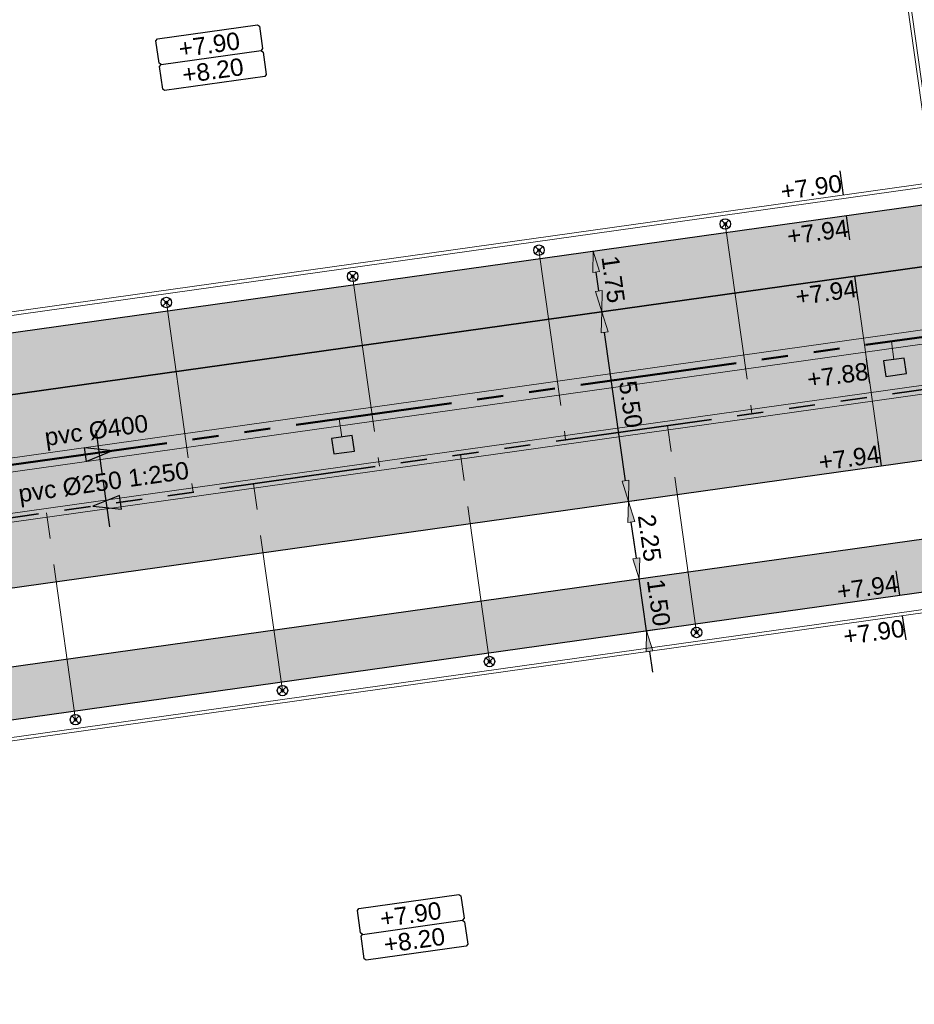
# Model space of a CAD drawing. Extents: x 98477 to 100410, y 398052 to 398969.
# Tile 158 of 256: x 98580 to 98605, y 398402 to 398431. Entities that reach past the tile are written whole.
import ezdxf
from ezdxf.enums import TextEntityAlignment as Align

# ---------------------------------------------------------------- set-up
doc = ezdxf.new("R2010")
doc.units = 0
for name, pattern in [('AL-NUTSTRACE', [17, 5, -3.5, 0, -3.5, 5]), ('RI-DWA', [9.75, 4.5, -0.75, 0.75, -0.75, 0.75, -0.75, 0.75, -0.75]), ('RI-RWA', [8.25, 4.5, -0.75, 0.75, -0.75, 0.75, -0.75])]:
    doc.linetypes.add(name, pattern=pattern)
for name, color, linetype, lineweight in [('N-KO-kantbegrenzing grondwerk', 70, 'Continuous', 25), ('N-KO-kantverharding', 2, 'Continuous', 25), ('N-RI-DWA hoofdriool', 24, 'RI-DWA', 35), ('N-RI-DWA hoofdriool buiswand', 24, 'Continuous', 13), ('N-RI-DWA huisaansluitleiding', 24, 'RI-DWA', 18), ('N-RI-DWA ontstoppingstuk', 24, 'Continuous', 25), ('N-RI-DWA strenginformatie', 24, 'Continuous', 25), ('N-RI-RWA hoofdriool', 162, 'RI-RWA', 50), ('N-RI-RWA hoofdriool buiswand', 162, 'Continuous', 13), ('N-RI-RWA kolkaansluitleiding', 132, 'RI-RWA', 18), ('N-RI-RWA strenginformatie', 162, 'Continuous', 25), ('N-RI-straatkolk', 7, 'Continuous', 25), ('N-RI-stroomrichting', 7, 'Continuous', 25), ("N-VH-arcering 'MAT' grijs 251", 251, 'Continuous', 18), ('N-VH-arcering printbeton', 8, 'Continuous', 9), ('X-AL-afwerkhoogte', 4, 'Continuous', 30), ('X-AL-hoogtelijn - Niv 1', 1, 'AL-HOOGTELIJN', 18), ('X-AL-maatvoering VERWERKT', 180, 'Continuous', 18), ('X-AL-nutstrace VERWERKT', 252, 'AL-NUTSTRACE', 18), ('X-AL-planhoogte brm', 10, 'Continuous', 25), ('X-AL-planhoogte wrm', 252, 'Continuous', 25), ('X-AL-planthoogte VERWERKT', 180, 'Continuous', 25)]:
    doc.layers.add(name, color=color, linetype=linetype, lineweight=lineweight)
for name, color, linetype, plot in [('X-AL-contourlijnen', 30, 'Continuous', False), ('X-AL-hulplijn', 30, 'Continuous', False), ('X-AL-hulplijn riolering', 30, 'Continuous', False)]:
    doc.layers.add(name, color=color, linetype=linetype, plot=plot)
doc.styles.add('CS Annotative', font='arial.ttf')
doc.styles.get("Standard").update_dxf_attribs({"font": 'txt.shx'})
doc.linetypes.add('AL-HOOGTELIJN', pattern='A,10,-1.5,["H",Standard,S=0.9,R=0,X=-0.3,Y=-0.45],-1.5,30', length=43)
doc.dimstyles.new('CS Annotative', dxfattribs={"dimtxt": 2.5, "dimasz": 3, "dimexe": 0.18, "dimexo": 0.0625, "dimgap": 1, "dimtad": 1, "dimzin": 3, "dimdsep": 46, "dimtxsty": 'CS Annotative', "dimblk": 'CS Dimensionpijl', "dimcen": 0, "dimse1": 1, "dimse2": 1, "dimclrd": 256, "dimclre": 256, "dimadec": 0, "dimazin": 0, "dimtm": 1e-09, "dimtfac": 1, "dimtdec": 0, "dimtofl": 0, "dimtmove": 1, "dimatfit": 1, "dimfxl": 1, "dimtfillclr": 256, "dimtolj": 1, "dimtzin": 3, "dimarcsym": 0})
pattern_1 = [(45, (0, 0), (-0.3535533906, 0.3535533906), []), (45, (0.35, 0), (-0.3535533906, 0.3535533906), [0.5, -0.2])]

# ---------------------------------------------------------------- blocks, each defined once
blk = doc.blocks.new('*U93')
at = {"layer": 'N-RI-stroomrichting'}
h = blk.add_hatch(color=256, dxfattribs=at)
h.dxf.hatch_style = 1
h.paths.add_polyline_path([(1.98, 0.28), (-1.84, -1.27), (-2.12, 0.71)])
blk.add_lwpolyline([(1.98, 0.28), (-1.84, -1.27), (-2.12, 0.71)], close=True, dxfattribs=at)
at = {"layer": 'X-AL-hulplijn riolering'}
blk.add_lwpolyline([(0.45, -3.22), (-0.45, 3.22)], dxfattribs=at)
at = {"lineweight": 25, "style": 'CS Annotative'}
blk.add_attdef('Strenginformatie', text='', height=2.5, rotation=8, dxfattribs=at).set_placement((-0.45, 3.22), align=Align.MIDDLE_CENTER)
blk = doc.blocks.new('*U515')
at = {"layer": 'N-RI-stroomrichting'}
h = blk.add_hatch(color=256, dxfattribs=at)
h.dxf.hatch_style = 1
h.paths.add_polyline_path([(-1.98, -0.28), (2.12, -0.71), (1.84, 1.27)])
blk.add_lwpolyline([(-1.98, -0.28), (2.12, -0.71), (1.84, 1.27)], close=True, dxfattribs=at)
at = {"layer": 'X-AL-hulplijn riolering'}
blk.add_lwpolyline([(0.45, -3.22), (-0.45, 3.22)], dxfattribs=at)
at = {"lineweight": 25, "style": 'CS Annotative'}
blk.add_attdef('Strenginformatie', text='', height=2.5, rotation=8, dxfattribs=at).set_placement((-0.45, 3.22), align=Align.MIDDLE_CENTER)
blk = doc.blocks.new('*U280')
at = {"layer": 'X-AL-planhoogte brm', "flags": 128}
blk.add_lwpolyline([(-7.25, 3.75), (-7.5, 4), (-7.5, 7.25), (-7.25, 7.5), (7.25, 7.5), (7.5, 7.25), (7.5, 4), (7.25, 3.75)], dxfattribs=at)
at = {"layer": 'X-AL-planhoogte wrm', "flags": 128}
blk.add_lwpolyline([(7.5, 3.5), (7.5, 0.25), (7.25, 0), (-7.25, 0), (-7.5, 0.25), (-7.5, 3.5), (-7.25, 3.75), (7.25, 3.75)], close=True, dxfattribs=at)
at = {"layer": 'X-AL-planhoogte brm', "style": 'CS Annotative'}
blk.add_attdef('OMSCHRIJVING_afwerk', text='', height=2.5, dxfattribs=at).set_placement((0, 5.625), align=Align.MIDDLE_CENTER)
at = {"layer": 'X-AL-planhoogte wrm', "style": 'CS Annotative'}
blk.add_attdef('HOOGTE_eind', text='', height=2.5, dxfattribs=at).set_placement((0, 1.875), align=Align.MIDDLE_CENTER)
blk = doc.blocks.new('*U89')
at = {"layer": 'X-AL-hulplijn', "flags": 128}
blk.add_lwpolyline([(0.049, -0.347), (-0.049, 0.347)], dxfattribs=at)
at = {"layer": 'X-AL-planthoogte VERWERKT', "linetype": 'Continuous', "style": 'CS Annotative'}
blk.add_attdef('HOOGTE-LINKS', text='', height=0.5, rotation=172, dxfattribs=at).set_placement((0, 0), align=Align.MIDDLE_RIGHT)
blk = doc.blocks.new('*U87')
at = {"layer": 'X-AL-hulplijn', "flags": 128}
blk.add_lwpolyline([(-0.049, 0.347), (0.049, -0.347)], dxfattribs=at)
at = {"layer": 'X-AL-planthoogte VERWERKT', "linetype": 'Continuous', "style": 'CS Annotative'}
blk.add_attdef('HOOGTE-LINKS', text='', height=0.5, rotation=188, dxfattribs=at).set_placement((0, 0), align=Align.MIDDLE_RIGHT)
blk = doc.blocks.new('*U88')
at = {"layer": 'X-AL-hulplijn', "flags": 128}
blk.add_lwpolyline([(0.049, -0.347), (-0.049, 0.347)], dxfattribs=at)
at = {"layer": 'X-AL-planthoogte VERWERKT', "linetype": 'Continuous', "style": 'CS Annotative'}
blk.add_attdef('HOOGTE-LINKS', text='', height=0.5, rotation=172, dxfattribs=at).set_placement((0, 0), align=Align.MIDDLE_RIGHT)
blk = doc.blocks.new('*U831')
blk.add_lwpolyline([(-1.33, -1.32), (1.64, -0.91), (1.33, 1.32), (-1.64, 0.91)], close=True)
blk.add_solid([(-1.33, -1.32), (-1.64, 0.91), (-1.33, -1.32), (1.64, -0.91)])
blk = doc.blocks.new('CS Ontstoppingsstuk')
h = blk.add_hatch(color=256)
edge = h.paths.add_edge_path()
edge.add_arc((0, 0), 0.213, 358.5516, 718.5516)
at = {"lineweight": 18, "flags": 128}
for points in [[(-0.53, -0.53), (0.53, 0.53)], [(0.53, -0.53), (-0.53, 0.53)]]:
    blk.add_lwpolyline(points, dxfattribs=at)
blk.add_circle((0, 0), 0.75)
at = {"lineweight": 18}
blk.add_circle((0, 0), 0.213, dxfattribs=at)
blk = doc.blocks.new('*U832')
blk.add_lwpolyline([(-1.33, -1.32), (1.64, -0.91), (1.33, 1.32), (-1.64, 0.91)], close=True)
blk.add_solid([(-1.33, -1.32), (-1.64, 0.91), (-1.33, -1.32), (1.64, -0.91)])
blk = doc.blocks.new('CS Dimensionpijl')
h = blk.add_hatch(color=256)
h.dxf.hatch_style = 1
h.paths.add_polyline_path([(-1, -0.1667), (0, 0), (-1, 0.1667)])
at = {"flags": 128}
blk.add_lwpolyline([(0, 0.5), (0, -0.5)], dxfattribs=at)
blk.add_lwpolyline([(-1, -0.1667), (0, 0), (-1, 0.1667)], close=True, dxfattribs=at)
blk = doc.blocks.new('*D1169')
at = {"layer": 'X-AL-maatvoering VERWERKT', "linetype": 'Continuous', "lineweight": -2, "transparency": 16777216}
for p, q in [((98597.433, 398415.081), (98597.35, 398415.675)), ((98597.726, 398413.002), (98597.517, 398414.487)), ((98597.809, 398412.407), (98597.893, 398411.813))]:
    blk.add_line(p, q, dxfattribs=at)
at = {"layer": 'X-AL-maatvoering VERWERKT', "lineweight": -2, "transparency": 16777216, "xscale": 0.6000000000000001, "yscale": 0.6000000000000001, "zscale": 0.6000000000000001}
for p, rotation in [((98597.517, 398414.487), 277.9999999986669), ((98597.726, 398413.002), 97.99999999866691)]:
    blk.add_blockref('CS Dimensionpijl', p, dxfattribs=dict(at, rotation=rotation))
at = {"layer": 'X-AL-maatvoering VERWERKT', "color": 0, "transparency": 16777216, "insert": (98598.072, 398413.808), "char_height": 0.5, "attachment_point": 5, "rotation": 278, "style": 'CS Annotative'}
blk.add_mtext('\\A1;1.50', dxfattribs=at)
blk = doc.blocks.new('*D1170')
at = {"layer": 'X-AL-maatvoering VERWERKT', "linetype": 'Continuous', "lineweight": -2, "transparency": 16777216}
blk.add_line((98597.433, 398415.081), (98597.287, 398416.121), dxfattribs=at)
at = {"layer": 'X-AL-maatvoering VERWERKT', "lineweight": -2, "transparency": 16777216, "xscale": 0.6000000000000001, "yscale": 0.6000000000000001, "zscale": 0.6000000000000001}
for p, rotation in [((98597.204, 398416.715), 97.99999999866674), ((98597.517, 398414.487), 277.9999999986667)]:
    blk.add_blockref('CS Dimensionpijl', p, dxfattribs=dict(at, rotation=rotation))
at = {"layer": 'X-AL-maatvoering VERWERKT', "color": 0, "transparency": 16777216, "insert": (98597.811, 398415.664), "char_height": 0.5, "attachment_point": 5, "rotation": 278, "style": 'CS Annotative'}
blk.add_mtext('\\A1;2.25', dxfattribs=at)
blk = doc.blocks.new('*D1171')
at = {"layer": 'X-AL-maatvoering VERWERKT', "linetype": 'Continuous', "lineweight": -2, "transparency": 16777216}
blk.add_line((98597.12, 398417.309), (98596.522, 398421.567), dxfattribs=at)
at = {"layer": 'X-AL-maatvoering VERWERKT', "lineweight": -2, "transparency": 16777216, "xscale": 0.6000000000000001, "yscale": 0.6000000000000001, "zscale": 0.6000000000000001}
for p, rotation in [((98596.438, 398422.162), 97.99999999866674), ((98597.204, 398416.715), 277.9999999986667)]:
    blk.add_blockref('CS Dimensionpijl', p, dxfattribs=dict(at, rotation=rotation))
at = {"layer": 'X-AL-maatvoering VERWERKT', "color": 0, "transparency": 16777216, "insert": (98597.272, 398419.502), "char_height": 0.5, "attachment_point": 5, "rotation": 278, "style": 'CS Annotative'}
blk.add_mtext('\\A1;5.50', dxfattribs=at)
blk = doc.blocks.new('*D1172')
at = {"layer": 'X-AL-maatvoering VERWERKT', "linetype": 'Continuous', "lineweight": -2, "transparency": 16777216}
blk.add_line((98596.355, 398422.756), (98596.278, 398423.3), dxfattribs=at)
at = {"layer": 'X-AL-maatvoering VERWERKT', "lineweight": -2, "transparency": 16777216, "xscale": 0.6000000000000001, "yscale": 0.6000000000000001, "zscale": 0.6000000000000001}
for p, rotation in [((98596.195, 398423.895), 97.99999999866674), ((98596.438, 398422.162), 277.9999999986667)]:
    blk.add_blockref('CS Dimensionpijl', p, dxfattribs=dict(at, rotation=rotation))
at = {"layer": 'X-AL-maatvoering VERWERKT', "color": 0, "transparency": 16777216, "insert": (98596.767, 398423.091), "char_height": 0.5, "attachment_point": 5, "rotation": 278, "style": 'CS Annotative'}
blk.add_mtext('\\A1;1.75', dxfattribs=at)

msp = doc.modelspace()

# ---------------------------------------------------------------- hatches: boundary and pattern name
at = {"layer": "N-VH-arcering 'MAT' grijs 251"}
h = msp.add_hatch(color=256, dxfattribs=at)
h.dxf.hatch_style = 1
edge = h.paths.add_edge_path()
edge.add_line((98801.71, 398275.503), (98759.079, 398269.511))
edge.add_arc((98758.557, 398273.225), 3.75, 188, 278, ccw=False)
edge.add_line((98754.843, 398272.703), (98754.732, 398273.495))
edge.add_arc((98759.436, 398274.156), 4.75, 98, 188, ccw=False)
edge.add_line((98758.775, 398278.86), (98802.644, 398285.025))
edge.add_arc((98800.8, 398298.146), 13.25, 278, 315.3696)
edge.add_arc((98814.321, 398284.798), 5.75, 98, 135.3696, ccw=False)
edge.add_line((98813.521, 398290.492), (98817.945, 398291.114))
edge.add_arc((98818.745, 398285.42), 5.75, 8, 98, ccw=False)
edge.add_line((98824.439, 398286.22), (98832.122, 398231.557))
edge.add_arc((98824.447, 398230.479), 7.75, -36.9034, 8, ccw=False)
edge.add_line((98830.645, 398225.825), (98822.025, 398214.347))
edge.add_arc((98828.622, 398209.393), 8.25, 143.0966, 188)
edge.add_line((98820.453, 398208.245), (98820.952, 398204.691))
edge.add_line((98820.952, 398204.691), (98824.988, 398175.974))
edge.add_line((98824.988, 398175.974), (98826.345, 398166.319))
edge.add_arc((98829.563, 398166.771), 3.25, 188, 278)
edge.add_line((98830.016, 398163.553), (98845.496, 398165.728))
edge.add_line((98845.496, 398165.728), (98850.051, 398166.368))
edge.add_line((98850.051, 398166.368), (98871.26, 398169.349))
edge.add_line((98871.26, 398169.349), (98879.777, 398170.546))
edge.add_line((98879.777, 398170.546), (98895.918, 398172.814))
edge.add_line((98895.918, 398172.814), (98895.013, 398179.251))
edge.add_line((98895.013, 398179.251), (98835.845, 398170.936))
edge.add_arc((98835.184, 398175.639), 4.75, 188, 278, ccw=False)
edge.add_line((98830.48, 398174.978), (98825.977, 398207.018))
edge.add_arc((98833.652, 398208.097), 7.75, 143.0966, 188, ccw=False)
edge.add_line((98827.454, 398212.751), (98836.074, 398224.229))
edge.add_arc((98829.477, 398229.183), 8.25, 323.0966, 368)
edge.add_line((98837.646, 398230.331), (98837.342, 398232.493))
edge.add_line((98837.342, 398232.493), (98837.342, 398232.493))
edge.add_line((98837.342, 398232.493), (98829.688, 398286.958))
edge.add_arc((98835.382, 398287.758), 5.75, 98, 188, ccw=False)
edge.add_line((98834.582, 398293.452), (98882.505, 398300.187))
edge.add_arc((98883.618, 398292.265), 8, 11.632, 98, ccw=False)
edge.add_line((98891.454, 398293.878), (98891, 398296.086))
edge.add_line((98891, 398296.086), (98889.023, 398305.688))
edge.add_line((98889.023, 398305.688), (98888.557, 398307.974))
edge.add_line((98888.557, 398307.974), (98887.385, 398314.76))
edge.add_arc((98879.502, 398313.398), 8, -82, 9.8011, ccw=False)
edge.add_line((98880.615, 398305.476), (98872.945, 398304.398))
edge.add_arc((98872.423, 398308.111), 3.75, 189.4265, 278, ccw=False)
edge.add_arc((92946.735, 397324.304), 6003.05, 9.426501, 10.6116601)
edge.add_line((98847.121, 398429.774), (98842.313, 398429.098))
edge.add_arc((92946.735, 397324.304), 5998.2, 9.4285467, 10.6137733, ccw=False)
edge.add_arc((98860.089, 398306.469), 3.84, -81.4341, 6.6574, ccw=False)
edge.add_line((98860.661, 398302.671), (98847.185, 398300.777))
edge.add_line((98847.185, 398300.777), (98842.63, 398300.137))
edge.add_line((98842.63, 398300.137), (98820.151, 398296.978))
edge.add_arc((98819.35, 398302.672), 5.75, 188, 278, ccw=False)
edge.add_line((98813.656, 398301.872), (98812.306, 398311.477))
edge.add_line((98812.306, 398311.477), (98811.109, 398319.994))
edge.add_line((98811.109, 398319.994), (98809.244, 398333.263))
edge.add_line((98809.244, 398333.263), (98808.674, 398337.323))
edge.add_line((98808.674, 398337.323), (98807.714, 398344.156))
edge.add_line((98807.714, 398344.156), (98807.707, 398344.206))
edge.add_line((98807.707, 398344.206), (98811.668, 398344.762))
edge.add_line((98811.668, 398344.762), (98829.492, 398347.268))
edge.add_line((98829.492, 398347.268), (98831.968, 398347.616))
edge.add_line((98831.968, 398347.616), (98831.064, 398354.052))
edge.add_line((98831.064, 398354.052), (98828.588, 398353.704))
edge.add_line((98828.588, 398353.704), (98810.763, 398351.199))
edge.add_line((98810.763, 398351.199), (98806.802, 398350.643))
edge.add_line((98806.802, 398350.643), (98806.795, 398350.692))
edge.add_line((98806.795, 398350.692), (98805.146, 398362.424))
edge.add_line((98805.146, 398362.424), (98805.048, 398363.12))
edge.add_line((98805.048, 398363.12), (98803.991, 398370.646))
edge.add_line((98803.991, 398370.646), (98802.488, 398381.341))
edge.add_line((98802.488, 398381.341), (98801.43, 398388.867))
edge.add_line((98801.43, 398388.867), (98799.927, 398399.562))
edge.add_line((98799.927, 398399.562), (98798.869, 398407.088))
edge.add_line((98798.869, 398407.088), (98797.366, 398417.783))
edge.add_line((98797.366, 398417.783), (98796.795, 398421.843))
edge.add_line((98796.795, 398421.843), (98795.884, 398428.329))
edge.add_line((98795.884, 398428.329), (98795.877, 398428.379))
edge.add_line((98795.877, 398428.379), (98799.838, 398428.935))
edge.add_line((98799.838, 398428.935), (98817.663, 398431.44))
edge.add_line((98817.663, 398431.44), (98820.138, 398431.788))
edge.add_line((98820.138, 398431.788), (98819.234, 398438.225))
edge.add_line((98819.234, 398438.225), (98816.758, 398437.877))
edge.add_line((98816.758, 398437.877), (98798.933, 398435.372))
edge.add_line((98798.933, 398435.372), (98794.972, 398434.815))
edge.add_line((98794.972, 398434.815), (98794.965, 398434.865))
edge.add_line((98794.965, 398434.865), (98793.379, 398446.154))
edge.add_line((98793.379, 398446.154), (98792.739, 398450.709))
edge.add_line((98792.739, 398450.709), (98789.338, 398474.904))
edge.add_line((98789.338, 398474.904), (98783.892, 398474.138))
edge.add_line((98783.892, 398474.138), (98786.763, 398453.707))
edge.add_arc((98782.059, 398453.046), 4.75, -82, 8, ccw=False)
edge.add_line((98782.72, 398448.342), (98773.115, 398446.992))
edge.add_line((98773.115, 398446.992), (98764.599, 398445.795))
edge.add_line((98764.599, 398445.795), (98743.407, 398442.817))
edge.add_line((98743.407, 398442.817), (98734.891, 398441.62))
edge.add_line((98734.891, 398441.62), (98611.8, 398424.321))
edge.add_line((98611.8, 398424.321), (98607.657, 398453.801))
edge.add_arc((98611.637, 398454.122), 3.993, 101.3918, 184.6082, ccw=False)
edge.add_line((98610.849, 398458.036), (98611.839, 398458.175))
edge.add_line((98611.839, 398458.175), (98639.566, 398462.072))
edge.add_line((98639.566, 398462.072), (98641.547, 398462.351))
edge.add_line((98641.547, 398462.351), (98659.372, 398464.856))
edge.add_line((98659.372, 398464.856), (98661.847, 398465.204))
edge.add_line((98661.847, 398465.204), (98660.943, 398471.64))
edge.add_line((98660.943, 398471.64), (98649.901, 398470.089))
edge.add_line((98649.901, 398470.089), (98624.649, 398466.54))
edge.add_line((98624.649, 398466.54), (98622.669, 398466.261))
edge.add_line((98622.669, 398466.261), (98604.844, 398463.756))
edge.add_line((98604.844, 398463.756), (98602.864, 398463.478))
edge.add_line((98602.864, 398463.478), (98594.941, 398462.365))
edge.add_line((98594.941, 398462.365), (98576.275, 398459.741))
edge.add_line((98576.275, 398459.741), (98577.18, 398453.304))
edge.add_line((98577.18, 398453.304), (98578.17, 398453.444))
edge.add_line((98578.17, 398453.444), (98598.471, 398456.294))
edge.add_arc((98598.792, 398452.314), 3.993, 11.4249, 94.6095, ccw=False)
edge.add_line((98602.706, 398453.105), (98606.849, 398423.625))
edge.add_line((98606.849, 398423.625), (98548.819, 398415.469))
edge.add_arc((98548.158, 398420.173), 4.75, 188, 278, ccw=False)
edge.add_line((98543.454, 398419.512), (98539.768, 398445.74))
edge.add_line((98539.768, 398445.74), (98538.976, 398445.629))
edge.add_line((98538.976, 398445.629), (98538.732, 398447.362))
edge.add_line((98538.732, 398447.362), (98534.771, 398446.805))
edge.add_line((98534.771, 398446.805), (98536.53, 398434.292))
edge.add_line((98536.53, 398434.292), (98537.17, 398429.737))
edge.add_line((98537.17, 398429.737), (98538.395, 398421.022))
edge.add_line((98538.395, 398421.022), (98539.035, 398416.467))
edge.add_line((98539.035, 398416.467), (98541.025, 398402.306))
edge.add_line((98541.025, 398402.306), (98541.665, 398397.751))
edge.add_line((98541.665, 398397.751), (98543.656, 398383.59))
edge.add_line((98543.656, 398383.59), (98544.296, 398379.035))
edge.add_line((98544.296, 398379.035), (98545.604, 398369.727))
edge.add_arc((98543.871, 398369.483), 1.75, -82, 8, ccw=False)
edge.add_line((98544.115, 398367.75), (98522.477, 398364.709))
edge.add_line((98522.477, 398364.709), (98523.215, 398359.461))
edge.add_line((98523.215, 398359.461), (98545.05, 398362.529))
edge.add_line((98545.05, 398362.529), (98549.605, 398363.17))
edge.add_line((98549.605, 398363.17), (98564.162, 398365.215))
edge.add_arc((98564.824, 398360.512), 4.75, 8, 98, ccw=False)
edge.add_line((98569.527, 398361.173), (98576.5, 398311.56))
edge.add_arc((98571.796, 398310.899), 4.75, -82, 8, ccw=False)
edge.add_line((98572.457, 398306.195), (98563.842, 398304.985))
edge.add_line((98563.842, 398304.985), (98559.287, 398304.344))
edge.add_line((98559.287, 398304.344), (98541.016, 398301.777))
edge.add_line((98541.016, 398301.777), (98541.754, 398296.528))
edge.add_line((98541.754, 398296.528), (98553.885, 398298.233))
edge.add_arc((98554.128, 398296.5), 1.75, 8, 98, ccw=False)
edge.add_line((98555.861, 398296.744), (98557.35, 398286.148))
edge.add_line((98557.35, 398286.148), (98557.99, 398281.593))
edge.add_line((98557.99, 398281.593), (98560.134, 398266.343))
edge.add_line((98560.134, 398266.343), (98560.774, 398261.787))
edge.add_line((98560.774, 398261.787), (98562.917, 398246.537))
edge.add_line((98562.917, 398246.537), (98563.557, 398241.982))
edge.add_line((98563.557, 398241.982), (98565.701, 398226.732))
edge.add_line((98565.701, 398226.732), (98566.341, 398222.177))
edge.add_line((98566.341, 398222.177), (98567.566, 398213.462))
edge.add_line((98567.566, 398213.462), (98568.206, 398208.907))
edge.add_line((98568.206, 398208.907), (98576.531, 398149.669))
edge.add_line((98576.531, 398149.669), (98576.556, 398149.491))
edge.add_line((98576.556, 398149.491), (98535.46, 398143.715))
edge.add_line((98535.46, 398143.715), (98536.347, 398137.407))
edge.add_line((98536.347, 398137.407), (98537.337, 398137.546))
edge.add_line((98537.337, 398137.546), (98577.443, 398143.183))
edge.add_line((98577.443, 398143.183), (98578.765, 398133.775))
edge.add_line((98578.765, 398133.775), (98538.659, 398128.139))
edge.add_line((98538.659, 398128.139), (98537.669, 398128))
edge.add_line((98537.669, 398128), (98538.573, 398121.563))
edge.add_line((98538.573, 398121.563), (98579.669, 398127.339))
edge.add_line((98579.669, 398127.339), (98579.676, 398127.289))
edge.add_line((98579.676, 398127.289), (98580.766, 398119.535))
edge.add_line((98580.766, 398119.535), (98582.575, 398106.662))
edge.add_line((98582.575, 398106.662), (98583.062, 398103.196))
edge.add_line((98583.062, 398103.196), (98584.872, 398090.322))
edge.add_line((98584.872, 398090.322), (98585.359, 398086.856))
edge.add_line((98585.359, 398086.856), (98587.168, 398073.983))
edge.add_line((98587.168, 398073.983), (98588.149, 398067.001))
edge.add_arc((98585.921, 398066.688), 2.25, -71.0527, 8, ccw=False)
edge.add_line((98586.652, 398064.56), (98587.088, 398064.71))
edge.add_line((98587.088, 398064.71), (98595.765, 398067.689))
edge.add_line((98595.765, 398067.689), (98596.093, 398067.801))
edge.add_arc((98595.362, 398069.929), 2.25, 188, 288.9473, ccw=False)
edge.add_line((98593.134, 398069.616), (98582.466, 398145.525))
edge.add_arc((98587.169, 398146.186), 4.75, 98, 188, ccw=False)
edge.add_line((98586.508, 398150.89), (98609.067, 398154.06))
edge.add_line((98609.067, 398154.06), (98621.308, 398156.2))
edge.add_line((98621.308, 398156.2), (98618.713, 398174.661))
edge.add_line((98618.713, 398174.661), (98600.889, 398172.156))
edge.add_line((98600.889, 398172.156), (98602.706, 398159.225))
edge.add_line((98602.706, 398159.225), (98585.673, 398156.831))
edge.add_arc((98585.086, 398161.633), 4.838, 189.0296, 276.9704, ccw=False)
edge.add_line((98580.308, 398160.874), (98573.635, 398208.357))
edge.add_line((98573.635, 398208.357), (98572.717, 398214.893))
edge.add_line((98572.717, 398214.893), (98570.017, 398234.104))
edge.add_line((98570.017, 398234.104), (98569.098, 398240.64))
edge.add_line((98569.098, 398240.64), (98568.632, 398243.957))
edge.add_line((98568.632, 398243.957), (98568.166, 398247.275))
edge.add_arc((98572.869, 398247.936), 4.75, 98, 188, ccw=False)
edge.add_line((98572.208, 398252.64), (98597.856, 398256.244))
edge.add_line((98597.856, 398256.244), (98604.392, 398257.163))
edge.add_line((98604.392, 398257.163), (98619.642, 398259.306))
edge.add_line((98619.642, 398259.306), (98626.178, 398260.225))
edge.add_line((98626.178, 398260.225), (98639.447, 398262.089))
edge.add_line((98639.447, 398262.089), (98639.497, 398262.096))
edge.add_line((98639.497, 398262.096), (98640.054, 398258.135))
edge.add_line((98640.054, 398258.135), (98641.863, 398245.262))
edge.add_line((98641.863, 398245.262), (98642.141, 398243.281))
edge.add_line((98642.141, 398243.281), (98643.255, 398235.359))
edge.add_line((98643.255, 398235.359), (98644.577, 398225.952))
edge.add_line((98644.577, 398225.952), (98646.038, 398215.554))
edge.add_line((98646.038, 398215.554), (98646.386, 398213.078))
edge.add_line((98646.386, 398213.078), (98652.823, 398213.983))
edge.add_line((98652.823, 398213.983), (98652.475, 398216.458))
edge.add_line((98652.475, 398216.458), (98651.709, 398221.905))
edge.add_line((98651.709, 398221.905), (98651.431, 398223.885))
edge.add_line((98651.431, 398223.885), (98649.622, 398236.759))
edge.add_line((98649.622, 398236.759), (98649.343, 398238.739))
edge.add_line((98649.343, 398238.739), (98646.49, 398259.04))
edge.add_line((98646.49, 398259.04), (98645.934, 398263.001))
edge.add_line((98645.934, 398263.001), (98645.983, 398263.008))
edge.add_line((98645.983, 398263.008), (98654.398, 398264.191))
edge.add_line((98654.398, 398264.191), (98722.625, 398273.779))
edge.add_line((98722.625, 398273.779), (98731.142, 398274.976))
edge.add_line((98731.142, 398274.976), (98743.97, 398276.779))
edge.add_arc((98744.557, 398271.977), 4.838, 9.0296, 96.9704, ccw=False)
edge.add_line((98749.335, 398272.737), (98750.727, 398262.834))
edge.add_line((98750.727, 398262.834), (98752.41, 398263.07))
edge.add_line((98752.41, 398263.07), (98756.966, 398263.711))
edge.add_line((98756.966, 398263.711), (98772.216, 398265.854))
edge.add_line((98772.216, 398265.854), (98776.771, 398266.494))
edge.add_line((98776.771, 398266.494), (98795.982, 398269.194))
edge.add_line((98795.982, 398269.194), (98800.537, 398269.834))
edge.add_line((98800.537, 398269.834), (98802.468, 398270.106))
edge.add_line((98802.468, 398270.106), (98801.71, 398275.503))
edge = h.paths.add_edge_path(flags=16)
edge.add_line((98744.062, 398333.464), (98751.984, 398334.577))
edge.add_line((98751.984, 398334.577), (98753.966, 398334.856))
edge.add_line((98753.966, 398334.856), (98764.363, 398336.317))
edge.add_line((98764.363, 398336.317), (98764.363, 398336.317))
edge.add_line((98764.363, 398336.317), (98766.343, 398336.595))
edge.add_line((98766.343, 398336.595), (98774.265, 398337.708))
edge.add_line((98774.265, 398337.708), (98774.247, 398337.837))
edge.add_line((98774.247, 398337.837), (98802.49, 398341.806))
edge.add_line((98802.49, 398341.806), (98803.019, 398338.043))
edge.add_line((98803.019, 398338.043), (98808.474, 398299.225))
edge.add_arc((98800.8, 398298.146), 7.75, -82, 8, ccw=False)
edge.add_line((98801.878, 398290.472), (98771.967, 398286.268))
edge.add_line((98771.967, 398286.268), (98767.412, 398285.628))
edge.add_line((98767.412, 398285.628), (98755.133, 398283.902))
edge.add_line((98755.133, 398283.902), (98746.617, 398282.705))
edge.add_line((98746.617, 398282.705), (98730.376, 398280.423))
edge.add_line((98730.376, 398280.423), (98721.86, 398279.226))
edge.add_line((98721.86, 398279.226), (98654.328, 398269.735))
edge.add_arc((98653.667, 398274.439), 4.75, 188, 278, ccw=False)
edge.add_line((98648.963, 398273.778), (98644.134, 398308.14))
edge.add_line((98644.134, 398308.14), (98642.937, 398316.656))
edge.add_line((98642.937, 398316.656), (98640.3, 398335.422))
edge.add_line((98640.3, 398335.422), (98638.121, 398335.116))
edge.add_line((98638.121, 398335.116), (98637.23, 398334.99))
edge.add_line((98637.23, 398334.99), (98635.051, 398334.684))
edge.add_line((98635.051, 398334.684), (98635.74, 398329.782))
edge.add_line((98635.74, 398329.782), (98636.937, 398321.266))
edge.add_line((98636.937, 398321.266), (98638.385, 398310.967))
edge.add_line((98638.385, 398310.967), (98639.025, 398306.412))
edge.add_line((98639.025, 398306.412), (98641.168, 398291.162))
edge.add_line((98641.168, 398291.162), (98642.365, 398282.646))
edge.add_line((98642.365, 398282.646), (98643.715, 398273.04))
edge.add_arc((98639.011, 398272.379), 4.75, -82, 8, ccw=False)
edge.add_line((98639.672, 398267.675), (98619.322, 398264.815))
edge.add_line((98619.322, 398264.815), (98614.272, 398264.105))
edge.add_line((98614.272, 398264.105), (98593.922, 398261.245))
edge.add_arc((98593.261, 398265.949), 4.75, 188, 278, ccw=False)
edge.add_line((98588.557, 398265.288), (98581.779, 398313.514))
edge.add_line((98581.779, 398313.514), (98580.582, 398322.03))
edge.add_line((98580.582, 398322.03), (98575.231, 398360.106))
edge.add_line((98575.231, 398360.106), (98574.591, 398364.661))
edge.add_line((98574.591, 398364.661), (98572.663, 398378.377))
edge.add_line((98572.663, 398378.377), (98571.188, 398388.873))
edge.add_line((98571.188, 398388.873), (98568.516, 398407.887))
edge.add_arc((98573.22, 398408.548), 4.75, 98, 188, ccw=False)
edge.add_line((98572.559, 398413.251), (98607.119, 398418.109))
edge.add_line((98607.119, 398418.109), (98607.614, 398418.178))
edge.add_line((98607.614, 398418.178), (98611.584, 398389.936))
edge.add_line((98611.584, 398389.936), (98611.455, 398389.918))
edge.add_line((98611.455, 398389.918), (98613.264, 398377.044))
edge.add_line((98613.264, 398377.044), (98613.334, 398376.549))
edge.add_line((98613.334, 398376.549), (98626.207, 398378.358))
edge.add_line((98626.207, 398378.358), (98628.188, 398378.637))
edge.add_line((98628.188, 398378.637), (98636.11, 398379.75))
edge.add_line((98636.11, 398379.75), (98648.369, 398381.473))
edge.add_line((98648.369, 398381.473), (98647.465, 398387.91))
edge.add_line((98647.465, 398387.91), (98634.591, 398386.1))
edge.add_line((98634.591, 398386.1), (98632.492, 398385.805))
edge.add_line((98632.492, 398385.805), (98619.737, 398384.013))
edge.add_line((98619.737, 398384.013), (98617.509, 398383.7))
edge.add_line((98617.509, 398383.7), (98612.566, 398418.874))
edge.add_line((98612.566, 398418.874), (98613.061, 398418.944))
edge.add_line((98613.061, 398418.944), (98667.575, 398426.605))
edge.add_line((98667.575, 398426.605), (98722.089, 398434.267))
edge.add_line((98722.089, 398434.267), (98726.149, 398434.837))
edge.add_line((98726.149, 398434.837), (98759.422, 398439.513))
edge.add_line((98759.422, 398439.513), (98763.483, 398440.084))
edge.add_line((98763.483, 398440.084), (98783.486, 398442.895))
edge.add_arc((98784.147, 398438.192), 4.75, 8, 98, ccw=False)
edge.add_line((98788.851, 398438.853), (98795.615, 398390.726))
edge.add_arc((98790.911, 398390.065), 4.75, -82, 8, ccw=False)
edge.add_line((98791.572, 398385.361), (98787.363, 398384.769))
edge.add_line((98787.363, 398384.769), (98774.49, 398382.96))
edge.add_line((98774.49, 398382.96), (98766.122, 398381.784))
edge.add_line((98766.122, 398381.784), (98766.072, 398381.777))
edge.add_line((98766.072, 398381.777), (98764.945, 398389.798))
edge.add_line((98764.945, 398389.798), (98762.092, 398410.099))
edge.add_line((98762.092, 398410.099), (98761.953, 398411.089))
edge.add_line((98761.953, 398411.089), (98755.516, 398410.184))
edge.add_line((98755.516, 398410.184), (98755.655, 398409.194))
edge.add_line((98755.655, 398409.194), (98758.508, 398388.894))
edge.add_line((98758.508, 398388.894), (98759.636, 398380.872))
edge.add_line((98759.636, 398380.872), (98759.586, 398380.865))
edge.add_line((98759.586, 398380.865), (98748.792, 398379.348))
edge.add_line((98748.792, 398379.348), (98744.237, 398378.708))
edge.add_line((98744.237, 398378.708), (98741.316, 398378.298))
edge.add_line((98741.316, 398378.298), (98735.869, 398377.532))
edge.add_line((98735.869, 398377.532), (98732.948, 398377.122))
edge.add_line((98732.948, 398377.122), (98728.393, 398376.482))
edge.add_line((98728.393, 398376.482), (98718.319, 398375.066))
edge.add_arc((98720.442, 398359.964), 15.25, 98, 128)
edge.add_line((98711.053, 398371.981), (98707.249, 398369.01))
edge.add_line((98707.249, 398369.01), (98710.512, 398364.833))
edge.add_line((98710.512, 398364.833), (98713.62, 398367.262))
edge.add_arc((98721.254, 398357.324), 12.531, 99.3779, 127.5301, ccw=False)
edge.add_line((98719.212, 398369.688), (98728.557, 398371.001))
edge.add_line((98728.557, 398371.001), (98733.112, 398371.641))
edge.add_line((98733.112, 398371.641), (98743.906, 398373.158))
edge.add_line((98743.906, 398373.158), (98752.423, 398374.355))
edge.add_line((98752.423, 398374.355), (98763.216, 398375.872))
edge.add_line((98763.216, 398375.872), (98767.772, 398376.512))
edge.add_line((98767.772, 398376.512), (98793.321, 398380.103))
edge.add_arc((98793.768, 398376.291), 3.838, 9.3042, 96.6958, ccw=False)
edge.add_line((98797.556, 398376.911), (98799.602, 398362.354))
edge.add_line((98799.602, 398362.354), (98801.641, 398347.847))
edge.add_line((98801.641, 398347.847), (98801.71, 398347.352))
edge.add_line((98801.71, 398347.352), (98773.468, 398343.383))
edge.add_line((98773.468, 398343.383), (98773.361, 398344.145))
edge.add_line((98773.361, 398344.145), (98770.885, 398343.797))
edge.add_line((98770.885, 398343.797), (98758.012, 398341.988))
edge.add_line((98758.012, 398341.988), (98756.031, 398341.71))
edge.add_line((98756.031, 398341.71), (98743.158, 398339.9))
edge.add_line((98743.158, 398339.9), (98743.158, 398339.9))
edge.add_line((98743.158, 398339.9), (98742.167, 398339.761))
edge.add_line((98742.167, 398339.761), (98743.072, 398333.324))
edge.add_line((98743.072, 398333.324), (98744.062, 398333.464))
edge = h.paths.add_edge_path(flags=16)
edge.add_line((98545.99, 398402.903), (98545.74, 398404.686))
edge.add_arc((98550.444, 398405.347), 4.75, 98, 188, ccw=False)
edge.add_line((98549.783, 398410.05), (98557.705, 398411.164))
edge.add_arc((98558.366, 398406.46), 4.75, 8, 98, ccw=False)
edge.add_line((98563.07, 398407.121), (98563.355, 398405.091))
edge.add_line((98563.355, 398405.091), (98565.095, 398392.713))
edge.add_line((98565.095, 398392.713), (98565.443, 398390.237))
edge.add_line((98565.443, 398390.237), (98567.182, 398377.859))
edge.add_line((98567.182, 398377.859), (98567.468, 398375.829))
edge.add_arc((98562.764, 398375.168), 4.75, -82, 8, ccw=False)
edge.add_line((98563.425, 398370.464), (98555.503, 398369.35))
edge.add_arc((98554.842, 398374.054), 4.75, 188, 278, ccw=False)
edge.add_line((98550.138, 398373.393), (98549.887, 398375.176))
edge.add_line((98549.887, 398375.176), (98548.078, 398388.049))
edge.add_line((98548.078, 398388.049), (98547.8, 398390.03))
edge.add_line((98547.8, 398390.03), (98545.99, 398402.903))
edge = h.paths.add_edge_path(flags=16)
edge.add_line((98580.974, 398279.723), (98580.696, 398281.704))
edge.add_line((98580.696, 398281.704), (98579.235, 398292.102))
edge.add_line((98579.235, 398292.102), (98578.56, 398296.904))
edge.add_arc((98573.856, 398296.243), 4.75, 8, 98)
edge.add_line((98573.195, 398300.947), (98565.57, 398299.875))
edge.add_arc((98566.231, 398295.172), 4.75, 98, 186.1904)
edge.add_line((98561.508, 398294.659), (98561.506, 398294.659))
edge.add_line((98561.506, 398294.659), (98563.663, 398279.31))
edge.add_line((98563.663, 398279.31), (98563.942, 398277.329))
edge.add_line((98563.942, 398277.329), (98566.099, 398261.98))
edge.add_line((98566.099, 398261.98), (98566.101, 398261.981))
edge.add_arc((98570.782, 398262.79), 4.75, 189.8096, 278)
edge.add_line((98571.443, 398258.086), (98579.068, 398259.158))
edge.add_arc((98578.407, 398263.862), 4.75, 278, 368)
edge.add_line((98583.111, 398264.523), (98582.436, 398269.325))
edge.add_line((98582.436, 398269.325), (98580.974, 398279.723))
edge = h.paths.add_edge_path(flags=16)
edge.add_line((98615.081, 398162.782), (98614.489, 398166.998))
edge.add_arc((98612.756, 398166.755), 1.75, 8, 98)
edge.add_line((98612.512, 398168.488), (98608.551, 398167.931))
edge.add_arc((98608.795, 398166.198), 1.75, 98, 188)
edge.add_line((98607.062, 398165.955), (98607.654, 398161.738))
edge.add_arc((98609.387, 398161.982), 1.75, 188, 278)
edge.add_line((98609.631, 398160.249), (98613.592, 398160.805))
edge.add_arc((98613.348, 398162.538), 1.75, 278, 368)
at = {"layer": 'N-VH-arcering printbeton'}
h = msp.add_hatch(dxfattribs=at)
h.set_pattern_fill('CS-PRINTBETON', color=256)
h.set_pattern_definition(pattern_1)
edge = h.paths.add_edge_path()
edge.add_line((98606.849, 398423.625), (98606.605, 398425.358))
edge.add_line((98606.605, 398425.358), (98544.929, 398416.69))
edge.add_arc((98548.158, 398420.173), 4.75, 227.1667, 278)
edge.add_line((98548.819, 398415.469), (98606.849, 398423.625))
h = msp.add_hatch(dxfattribs=at)
h.set_pattern_fill('CS-PRINTBETON', color=256)
h.set_pattern_definition(pattern_1)
edge = h.paths.add_edge_path()
edge.add_line((98608.136, 398414.465), (98607.927, 398415.95))
edge.add_line((98607.927, 398415.95), (98572.872, 398411.023))
edge.add_arc((98573.22, 398408.548), 2.5, 98, 188)
edge.add_line((98570.744, 398408.2), (98573.441, 398389.008))
edge.add_line((98573.441, 398389.008), (98571.213, 398388.695))
edge.add_line((98571.213, 398388.695), (98572.638, 398378.555))
edge.add_line((98572.638, 398378.555), (98574.867, 398378.868))
edge.add_line((98574.867, 398378.868), (98576.844, 398364.796))
edge.add_line((98576.844, 398364.796), (98574.616, 398364.483))
edge.add_line((98574.616, 398364.483), (98575.206, 398360.284))
edge.add_line((98575.206, 398360.284), (98578.92, 398360.806))
edge.add_line((98578.92, 398360.806), (98575.57, 398384.642))
edge.add_line((98575.57, 398384.642), (98606.535, 398388.994))
edge.add_line((98606.535, 398388.994), (98606.503, 398389.222))
edge.add_line((98606.503, 398389.222), (98611.584, 398389.936))
edge.add_line((98611.584, 398389.936), (98611.407, 398391.193))
edge.add_line((98611.407, 398391.193), (98575.361, 398386.128))
edge.add_line((98575.361, 398386.128), (98572.23, 398408.409))
edge.add_arc((98573.22, 398408.548), 1, 98, 188, ccw=False)
edge.add_line((98573.081, 398409.538), (98608.136, 398414.465))

# ---------------------------------------------------------------- linework, layer by layer
at = {"layer": 'N-KO-kantbegrenzing grondwerk', "flags": 128}
msp.add_lwpolyline([(98606.605, 398425.358), (98544.929, 398416.69)], dxfattribs=at)
for points in [[(98607.927, 398415.95), (98572.872, 398411.023, 0.414214), (98570.744, 398408.2), (98573.441, 398389.008), (98571.213, 398388.695)], [(98611.407, 398391.193), (98575.361, 398386.128), (98572.23, 398408.409, -0.414214), (98573.081, 398409.538), (98608.136, 398414.465)]]:
    msp.add_lwpolyline(points, format="xyb", dxfattribs=at)
at = {"layer": 'N-KO-kantverharding', "flags": 128}
for points in [[(98606.849, 398423.625), (98548.819, 398415.469, -0.414214), (98543.454, 398419.512), (98539.768, 398445.74)], [(98580.582, 398322.03), (98575.231, 398360.106), (98574.591, 398364.661), (98572.663, 398378.377), (98571.188, 398388.873), (98568.516, 398407.887, -0.414214), (98572.559, 398413.251), (98607.119, 398418.109)]]:
    msp.add_lwpolyline(points, format="xyb", dxfattribs=at)
at = {"layer": 'N-RI-DWA hoofdriool'}
msp.add_lwpolyline([(98628.552, 398423.141), (98565.596, 398414.293)], dxfattribs=at)
at = {"layer": 'N-RI-DWA hoofdriool buiswand', "flags": 128}
for points in [[(98628.535, 398423.264), (98565.579, 398414.416)], [(98628.57, 398423.017), (98565.614, 398414.169)]]:
    msp.add_lwpolyline(points, dxfattribs=at)
at = {"layer": 'N-RI-DWA huisaansluitleiding', "flags": 128}
for points in [[(98599.985, 398424.68), (98600.751, 398419.233)], [(98594.638, 398423.928), (98595.403, 398418.482)], [(98589.29, 398423.177), (98590.056, 398417.73)], [(98583.943, 398422.425), (98584.708, 398416.979)], [(98599.16, 398412.951), (98598.325, 398418.892)], [(98593.218, 398412.116), (98592.383, 398418.057)], [(98587.276, 398411.281), (98586.441, 398417.222)], [(98581.335, 398410.446), (98580.5, 398416.387)]]:
    msp.add_lwpolyline(points, dxfattribs=at)
at = {"layer": 'N-RI-RWA hoofdriool'}
msp.add_lwpolyline([(98608.464, 398421.832), (98563.902, 398415.569)], dxfattribs=at)
at = {"layer": 'N-RI-RWA hoofdriool buiswand', "flags": 128}
for points in [[(98608.436, 398422.03), (98563.874, 398415.767)], [(98608.492, 398421.634), (98563.93, 398415.371)]]:
    msp.add_lwpolyline(points, dxfattribs=at)
at = {"layer": 'N-RI-RWA kolkaansluitleiding', "flags": 128}
for points in [[(98604.824, 398420.79), (98604.751, 398421.31)], [(98588.979, 398418.563), (98588.906, 398419.083)]]:
    msp.add_lwpolyline(points, dxfattribs=at)
at = {"layer": 'X-AL-contourlijnen', "flags": 128}
for points in [[(98606.849, 398423.625), (98548.819, 398415.469, -0.414214), (98543.454, 398419.512), (98539.768, 398445.74)], [(98580.582, 398322.03), (98575.231, 398360.106), (98574.591, 398364.661), (98572.663, 398378.377), (98571.188, 398388.873), (98568.516, 398407.887, -0.414214), (98572.559, 398413.251), (98607.119, 398418.109)]]:
    msp.add_lwpolyline(points, format="xyb", dxfattribs=at)
for points in [[(98606.849, 398423.625), (98606.605, 398425.358), (98544.929, 398416.69, 0.225512), (98548.819, 398415.469)], [(98608.136, 398414.465), (98607.927, 398415.95), (98572.872, 398411.023, 0.414214), (98570.744, 398408.2), (98573.441, 398389.008), (98571.213, 398388.695), (98572.638, 398378.555), (98574.867, 398378.868), (98576.844, 398364.796), (98574.616, 398364.483), (98575.206, 398360.284), (98578.92, 398360.806), (98575.57, 398384.642), (98606.535, 398388.994), (98606.503, 398389.222), (98611.584, 398389.936), (98611.407, 398391.193), (98575.361, 398386.128), (98572.23, 398408.409, -0.414214), (98573.081, 398409.538)]]:
    msp.add_lwpolyline(points, format="xyb", close=True, dxfattribs=at)
at = {"layer": 'X-AL-hoogtelijn - Niv 1', "flags": 128}
for points in [[(98606.041, 398425.783), (98602.7, 398449.55), (98565.912, 398444.379), (98564.526, 398454.24, -0.047278), (98540.12, 398446.471), (98543.9, 398419.574, 0.148331), (98544.999, 398417.204)], [(98605.928, 398425.868), (98602.615, 398449.437), (98565.827, 398444.266), (98564.445, 398454.097, -0.046866), (98540.232, 398446.393), (98543.999, 398419.588, 0.145241), (98545.038, 398417.311)], [(98575.787, 398386.692), (98572.794, 398407.983, -0.414214), (98573.645, 398409.112), (98607.711, 398413.9), (98610.842, 398391.619)], [(98575.872, 398386.805), (98572.893, 398407.997, -0.414214), (98573.659, 398409.013), (98607.626, 398413.787), (98610.729, 398391.704)]]:
    msp.add_lwpolyline(points, format="xyb", close=True, dxfattribs=at)
at = {"layer": 'X-AL-hoogtelijn - Niv 1', "ltscale": 0.25, "flags": 128}
msp.add_lwpolyline([(98603.705, 398423.183), (98604.47, 398417.736)], dxfattribs=at)
at = {"layer": 'X-AL-nutstrace VERWERKT', "const_width": 1.5, "flags": 128}
for points in [[(98793.722, 398450.898), (98538.728, 398415.061)], [(98558.855, 398417.889), (98560.177, 398408.482), (98680.618, 398425.409)]]:
    msp.add_lwpolyline(points, dxfattribs=at)

# ---------------------------------------------------------------- block references
at = {"layer": 'N-RI-DWA ontstoppingstuk', "xscale": 0.2, "yscale": 0.2, "zscale": 0.2}
for p in [(98599.985, 398424.68), (98594.638, 398423.928), (98589.29, 398423.177), (98583.943, 398422.425), (98599.16, 398412.951), (98593.218, 398412.116), (98587.276, 398411.281), (98581.335, 398410.446)]:
    msp.add_blockref('CS Ontstoppingsstuk', p, dxfattribs=at)
at = {"layer": 'N-RI-DWA strenginformatie'}
ref = msp.add_blockref('*U515', (98582.231, 398416.631), dxfattribs=dict(at, xscale=0.2, yscale=0.2, zscale=0.2))
ref.add_attrib('Strenginformatie', 'pvc %%C250 1:250', dxfattribs={"linetype": 'Continuous', "lineweight": 25, "height": 0.5, "rotation": 8, "style": 'CS Annotative'}).set_placement((98582.141, 398417.274), align=Align.MIDDLE_CENTER)
at = {"layer": 'N-RI-RWA strenginformatie'}
ref = msp.add_blockref('*U93', (98582.022, 398418.116), dxfattribs=dict(at, xscale=0.2, yscale=0.2, zscale=0.2))
ref.add_attrib('Strenginformatie', 'pvc %%C400', dxfattribs={"linetype": 'Continuous', "lineweight": 25, "height": 0.5, "rotation": 8, "style": 'CS Annotative'}).set_placement((98581.932, 398418.76), align=Align.MIDDLE_CENTER)
at = {"layer": 'N-RI-straatkolk', "xscale": 0.2, "yscale": 0.2, "zscale": 0.2}
for name, p in [('*U832', (98604.855, 398420.567)), ('*U831', (98589.011, 398418.341))]:
    msp.add_blockref(name, p, dxfattribs=at)
at = {"layer": 'X-AL-afwerkhoogte'}
ref = msp.add_blockref('*U280', (98585.33, 398428.714), dxfattribs=dict(at, xscale=0.2, yscale=0.2, zscale=0.2, rotation=8))
ref.add_attrib('OMSCHRIJVING_afwerk', '+7.90', dxfattribs={"layer": 'X-AL-planhoogte brm', "linetype": 'Continuous', "height": 0.5, "rotation": 8, "style": 'CS Annotative'}).set_placement((98585.173, 398429.828), align=Align.MIDDLE_CENTER)
ref.add_attrib('HOOGTE_eind', '+8.20', dxfattribs={"layer": 'X-AL-planhoogte wrm', "linetype": 'Continuous', "height": 0.5, "rotation": 8, "style": 'CS Annotative'}).set_placement((98585.278, 398429.085), align=Align.MIDDLE_CENTER)
ref = msp.add_blockref('*U280', (98591.113, 398403.741), dxfattribs=dict(at, xscale=0.2, yscale=0.2, zscale=0.2, rotation=8))
ref.add_attrib('OMSCHRIJVING_afwerk', '+7.90', dxfattribs={"layer": 'X-AL-planhoogte brm', "linetype": 'Continuous', "height": 0.5, "rotation": 8, "style": 'CS Annotative'}).set_placement((98590.956, 398404.855), align=Align.MIDDLE_CENTER)
ref.add_attrib('HOOGTE_eind', '+8.20', dxfattribs={"layer": 'X-AL-planhoogte wrm', "linetype": 'Continuous', "height": 0.5, "rotation": 8, "style": 'CS Annotative'}).set_placement((98591.061, 398404.113), align=Align.MIDDLE_CENTER)
at = {"layer": 'X-AL-planthoogte VERWERKT'}
ref = msp.add_blockref('*U89', (98603.329, 398425.857), dxfattribs=dict(at, yscale=-1, rotation=196.0000000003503))
ref.add_attrib('HOOGTE-LINKS', '+7.90', dxfattribs={"linetype": 'Continuous', "height": 0.5, "rotation": 8, "style": 'CS Annotative'}).set_placement((98603.329, 398425.857), align=Align.MIDDLE_RIGHT)
ref = msp.add_blockref('*U89', (98603.51, 398424.569), dxfattribs=dict(at, yscale=-1, rotation=196.0000000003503))
ref.add_attrib('HOOGTE-LINKS', '+7.94', dxfattribs={"linetype": 'Continuous', "height": 0.5, "rotation": 8, "style": 'CS Annotative'}).set_placement((98603.51, 398424.569), align=Align.MIDDLE_RIGHT)
ref = msp.add_blockref('*U89', (98603.753, 398422.836), dxfattribs=dict(at, yscale=-1, rotation=196.0000000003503))
ref.add_attrib('HOOGTE-LINKS', '+7.94', dxfattribs={"linetype": 'Continuous', "height": 0.5, "rotation": 8, "style": 'CS Annotative'}).set_placement((98603.753, 398422.836), align=Align.MIDDLE_RIGHT)
ref = msp.add_blockref('*U88', (98604.087, 398420.46), dxfattribs=dict(at, yscale=-1, rotation=196.0000000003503))
ref.add_attrib('HOOGTE-LINKS', '+7.88', dxfattribs={"linetype": 'Continuous', "height": 0.5, "rotation": 8, "style": 'CS Annotative'}).set_placement((98604.087, 398420.46), align=Align.MIDDLE_RIGHT)
at = {"layer": 'X-AL-planthoogte VERWERKT', "rotation": 179.9999999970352}
for p, values in [((98604.421, 398418.083), {'HOOGTE-LINKS': '+7.94'}), ((98604.943, 398414.369), {'HOOGTE-LINKS': '+7.94'}), ((98605.124, 398413.082), {'HOOGTE-LINKS': '+7.90'})]:
    msp.add_blockref('*U87', p, dxfattribs=at).add_auto_attribs(values)

# ---------------------------------------------------------------- dimensions: what is measured, and where the dimension line sits
at = {"layer": 'X-AL-maatvoering VERWERKT'}
for base, p1, p2, picture, middle in [((98596.195, 398423.895), (98596.438, 398422.162), (98596.195, 398423.895), '*D1172', (98596.767, 398423.091)), ((98596.438, 398422.162), (98597.204, 398416.715), (98596.438, 398422.162), '*D1171', (98597.272, 398419.502)), ((98597.204, 398416.715), (98597.517, 398414.487), (98597.204, 398416.715), '*D1170', (98597.811, 398415.664))]:
    dim = msp.add_linear_dim(base=base, p1=p1, p2=p2, angle=278, dimstyle='CS Annotative', dxfattribs=at)
    dim.commit()
    dim.dimension.update_dxf_attribs({"geometry": picture, "text_midpoint": middle})
dim = msp.add_linear_dim(base=(98597.517, 398414.487), p1=(98597.726, 398413.002), p2=(98597.517, 398414.487), angle=98, dimstyle='CS Annotative', dxfattribs=at)
dim.commit()
dim.dimension.update_dxf_attribs({"geometry": '*D1169', "text_midpoint": (98597.621, 398413.744), "dimtype": 161})

doc.saveas('drawing.dxf')
